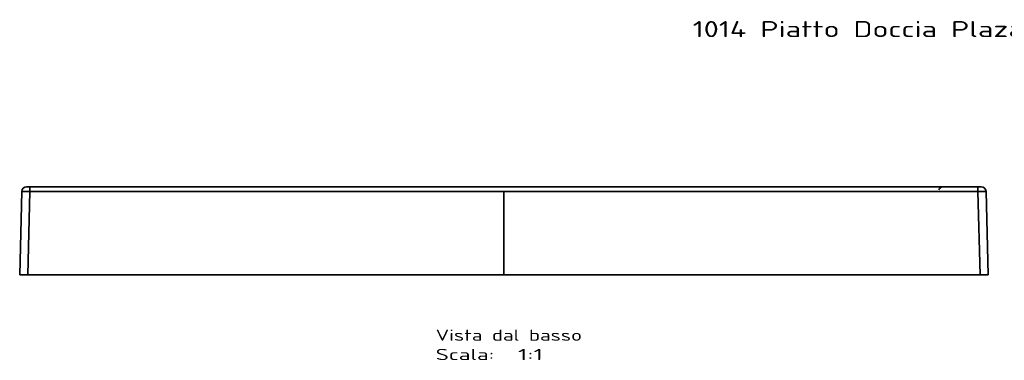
# Model space of a CAD drawing. Extents: x -8 to 2003, y -38 to 1514.
# Tile 30 of 31: x -8 to 1217, y 1089 to 1514. Entities that reach past the tile are written whole.
import ezdxf
from ezdxf.enums import TextEntityAlignment as Align

# ---------------------------------------------------------------- set-up
doc = ezdxf.new("R2010")
doc.units = 0
doc.layers.get('0').update_dxf_attribs({"lineweight": 13})
doc.styles.get("Standard").update_dxf_attribs({"font": 'isocp.shx'})

# ---------------------------------------------------------------- blocks, each defined once
blk = doc.blocks.new('BLOCK58')
at = {"color": 7, "lineweight": 13}
blk.add_text('1014 Piatto Doccia Plaza 120x70', height=20, dxfattribs=at).set_placement((660, 1432.2), (1197.8, 1432.2), align=Align.FIT)
blk = doc.blocks.new('BLOCK60')
at = {"color": 7, "lineweight": 13}
for s, p, p2 in [('Vista dal basso', (340, -192), (522.1, -192)), ('Scala:', (340, -216.1), (412.8, -216.1)), ('  1:1', (412.8, -216.1), (473.5, -216.1))]:
    blk.add_text(s, height=14, dxfattribs=at).set_placement(p, p2, align=Align.FIT)
blk = doc.blocks.new('BLOCK61')
at = {"color": 7, "lineweight": 35, "ltscale": 0.099966}
for p, q in [((-165.2, 0), (-169.2, 0)), ((-165.2, 0), (-169.2, 0)), ((1019.2, 0), (1015.2, 0)), ((1019.2, 0), (1015.2, 0))]:
    blk.add_line(p, q, dxfattribs=at)
at = {"color": 7, "lineweight": 35, "ltscale": 0.146073}
for p, q in [((-165.2, -5.8), (-165.2, 0)), ((1015.2, -5.8), (1015.2, 0)), ((-165.2, -5.8), (-165.2, 0)), ((1015.2, -5.8), (1015.2, 0))]:
    blk.add_line(p, q, dxfattribs=at)
at = {"color": 7, "lineweight": 35}
for p, q in [((1015.2, 0), (-165.2, 0)), ((-177.9, -110), (-175.2, -5.8)), ((-177.9, -110), (-175.2, -5.8)), ((-167.9, -110), (-165.2, -5.8)), ((-167.9, -110), (-165.2, -5.8)), ((-165.2, 0), (1015.2, 0)), ((425, -5.8), (-165.2, -5.8)), ((425, -5.8), (-165.2, -5.8)), ((425, -5.8), (1015.2, -5.8)), ((425, -5.8), (425, -110)), ((425, -5.8), (425, -110)), ((425, -5.8), (1015.2, -5.8)), ((1015.2, -5.8), (1017.9, -110)), ((1015.2, -5.8), (1017.9, -110)), ((1025.2, -5.8), (1027.9, -110)), ((1025.2, -5.8), (1027.9, -110)), ((1027.9, -110), (1025.2, -5.8)), ((-167.9, -110), (525, -110)), ((-167.9, -110), (425, -110)), ((1017.9, -110), (425, -110)), ((525, -110), (1017.9, -110))]:
    blk.add_line(p, q, dxfattribs=at)
at = {"color": 7, "lineweight": 35, "ltscale": 0.250086}
for p, q in [((-177.9, -110), (-167.9, -110)), ((1017.9, -110), (1027.9, -110))]:
    blk.add_line(p, q, dxfattribs=at)
at = {"color": 7, "lineweight": 35, "ltscale": 0.249914}
for p, q in [((-167.9, -110), (-177.9, -110)), ((1027.9, -110), (1017.9, -110))]:
    blk.add_line(p, q, dxfattribs=at)
at = {"color": 7, "lineweight": 35}
for centre, start, end in [((-169.2, -6), 90, 178.5), ((-169.2, -6), 90, 178.5), ((972.2, -6), 90.0133, 159.9866), ((1019.2, -6), 1.5, 90), ((1019.2, -6), 1.5, 90)]:
    blk.add_arc(centre, 6, start, end, dxfattribs=at)
for points, knots in [([(-165.2, -5.8), (-166.4, -5.8), (-167.6, -5.8), (-168.8, -5.8), (-170.9, -5.8), (-172.7, -5.8), (-173.5, -5.8), (-174.4, -5.8), (-174.9, -5.8), (-175, -5.8), (-175.1, -5.8), (-175.1, -5.8), (-175.2, -5.8), (-175.2, -5.8), (-175.2, -5.8)], [0, 0, 0, 0, 0, 0, 7.599681, 7.599681, 7.599681, 13.244284, 13.244284, 13.244284, 15.419823, 15.419823, 15.419823, 15.766155, 15.766155, 15.766155, 15.766155, 15.766155, 15.766155]), ([(-175.2, -5.8), (-175.2, -5.8), (-175.1, -5.8), (-174.9, -5.8), (-174.2, -5.8), (-173.1, -5.8), (-172.3, -5.8), (-170.4, -5.8), (-168.4, -5.8), (-167.3, -5.8), (-166.2, -5.8), (-165.2, -5.8)], [0, 0, 0, 0, 0, 0, 3.930772, 3.930772, 3.930772, 10.985473, 10.985473, 10.985473, 18.440597, 18.440597, 18.440597, 18.440597, 18.440597, 18.440597]), ([(1025.2, -5.8), (1025.2, -5.8), (1025.1, -5.8), (1025.1, -5.8), (1024.8, -5.8), (1024.2, -5.8), (1023.8, -5.8), (1022.2, -5.8), (1020.3, -5.8), (1019, -5.8), (1017.4, -5.8), (1015.8, -5.8), (1015.6, -5.8), (1015.4, -5.8), (1015.2, -5.8)], [0, 0, 0, 0, 0, 0, 1.853811, 1.853811, 1.853811, 5.79899, 5.79899, 5.79899, 14.557314, 14.557314, 14.557314, 15.788485, 15.788485, 15.788485, 15.788485, 15.788485, 15.788485]), ([(1015.2, -5.8), (1017.2, -5.8), (1019.2, -5.8), (1021.2, -5.8), (1023.5, -5.8), (1024.7, -5.8), (1024.9, -5.8), (1025.1, -5.8), (1025.1, -5.8), (1025.2, -5.8), (1025.2, -5.8), (1025.2, -5.8)], [0, 0, 0, 0, 0, 0, 13.946354, 13.946354, 13.946354, 17.657305, 17.657305, 17.657305, 18.356618, 18.356618, 18.356618, 18.356618, 18.356618, 18.356618])]:
    blk.add_open_spline(points, degree=5, knots=knots, dxfattribs=at)

msp = doc.modelspace()

# ---------------------------------------------------------------- block references
at = {"lineweight": 0}
for name, p in [('BLOCK58', (169.5, 59.9)), ('BLOCK61', (169.5, 1305.7)), ('BLOCK60', (169.5, 1305.7))]:
    msp.add_blockref(name, p, dxfattribs=at)

doc.saveas('drawing.dxf')
